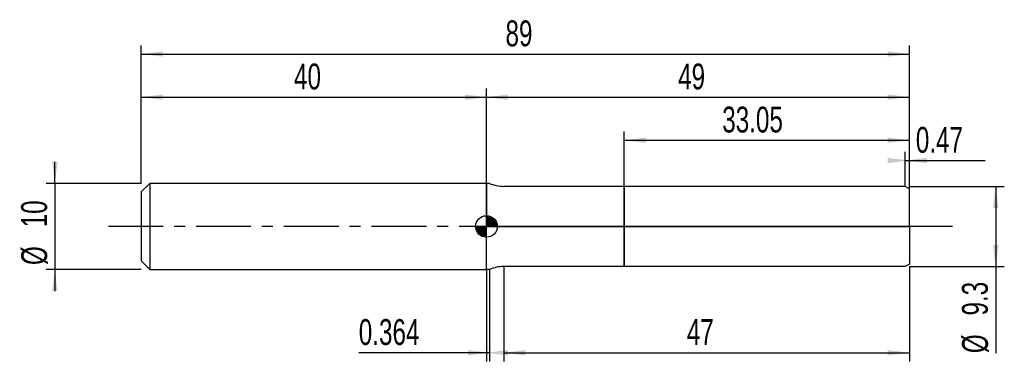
# Model space of a CAD drawing. Extents: x -14 to 100, y -16 to 24.
import ezdxf
from ezdxf.enums import TextEntityAlignment as Align

# ---------------------------------------------------------------- set-up
doc = ezdxf.new("R2010")
doc.units = 0
doc.linetypes.add('CENTER', pattern=[10.16, 6.35, -1.27, 1.27, -1.27])
doc.layers.get('0').update_dxf_attribs({"linetype": 'CONTINUOUS'})
for name, color, linetype in [('1', 4, 'CONTINUOUS'), ('2', 7, 'CONTINUOUS'), ('4', 2, 'CENTER'), ('CUT', 1, 'CONTINUOUS'), ('NOCUT', 7, 'CONTINUOUS'), ('SK1', 4, 'CONTINUOUS'), ('SK2', 7, 'CONTINUOUS'), ('SK4', 2, 'CENTER')]:
    doc.layers.add(name, color=color, linetype=linetype)
doc.dimstyles.new('SLDDIMSTYLE0', dxfattribs={"dimtxt": 3, "dimasz": 2.5, "dimexe": 0, "dimexo": 0.0625, "dimgap": 0.75, "dimtad": 1, "dimrnd": 1e-09, "dimzin": 12, "dimsah": 1, "dimcen": 0.09, "dimazin": 3, "dimtfac": 1, "dimtofl": 0, "dimtmove": 0, "dimatfit": 3})
doc.dimstyles.new('SLDDIMSTYLE1', dxfattribs={"dimtxt": 3, "dimasz": 2.5, "dimexe": 0, "dimexo": 0.0625, "dimgap": 0.75, "dimtad": 1, "dimrnd": 1e-09, "dimsah": 1, "dimcen": 0.09, "dimazin": 3, "dimtfac": 1, "dimtofl": 0, "dimtmove": 0, "dimatfit": 3})
doc.dimstyles.new('SLDDIMSTYLE2', dxfattribs={"dimtxt": 3, "dimasz": 2.5, "dimexe": 0, "dimexo": 0.0625, "dimgap": 0.75, "dimtad": 1, "dimrnd": 1e-09, "dimzin": 12, "dimsah": 1, "dimcen": 0.09, "dimazin": 3, "dimtfac": 1, "dimtmove": 0, "dimatfit": 3})

# ---------------------------------------------------------------- blocks, each defined once
blk = doc.blocks.new('_D')
at = {"layer": '2'}
for p, q in [((42, -4.65), (42, -15.65)), ((89, -4.65), (89, -15.65)), ((42, -14.65), (89, -14.65))]:
    blk.add_line(p, q, dxfattribs=at)
for points in [[(42, -14.65), (44.5, -14.96), (44.5, -14.34)], [(89, -14.65), (86.5, -14.34), (86.5, -14.96)]]:
    blk.add_solid(points, dxfattribs=at)
at = {"layer": '2', "width": 0.7}
blk.add_text('47', height=3, dxfattribs=at).set_placement((63.21, -14.65), align=Align.BOTTOM_LEFT)
blk = doc.blocks.new('_D_1')
at = {"layer": '2'}
for p, q in [((89, 4.65), (100, 4.65)), ((99, 4.65), (99, -4.65)), ((89, -4.65), (100, -4.65)), ((99, -4.65), (99, -14.7))]:
    blk.add_line(p, q, dxfattribs=at)
for points in [[(99, 4.65), (98.69, 2.15), (99.31, 2.15)], [(99, -4.65), (99.31, -2.15), (98.69, -2.15)]]:
    blk.add_solid(points, dxfattribs=at)
at = {"layer": '2', "width": 0.7}
for s, p in [('9.3', (98.99, -10.33)), ('%%c', (99, -14.7))]:
    blk.add_text(s, height=3, rotation=90, dxfattribs=at).set_placement(p, align=Align.BOTTOM_LEFT)
blk = doc.blocks.new('_D_2')
at = {"layer": '2'}
for p, q in [((40, -5), (40, -15.65)), ((40.36, -5), (40.36, -15.65)), ((40, -14.65), (25.21, -14.65)), ((40.36, -14.65), (40, -14.65))]:
    blk.add_line(p, q, dxfattribs=at)
for points in [[(40.36, -14.65), (37.86, -14.34), (37.86, -14.96)], [(40, -14.65), (42.5, -14.96), (42.5, -14.34)]]:
    blk.add_solid(points, dxfattribs=at)
at = {"layer": '2', "width": 0.7}
blk.add_text('0.364', height=3, dxfattribs=at).set_placement((25.21, -14.65), align=Align.BOTTOM_LEFT)
blk = doc.blocks.new('_D_3')
at = {"layer": '2'}
for p, q in [((55.95, 4.65), (55.95, 11)), ((89, 4.65), (89, 11)), ((55.95, 10), (89, 10))]:
    blk.add_line(p, q, dxfattribs=at)
for points in [[(55.95, 10), (58.45, 9.69), (58.45, 10.31)], [(89, 10), (86.5, 10.31), (86.5, 9.69)]]:
    blk.add_solid(points, dxfattribs=at)
at = {"layer": '2', "width": 0.7}
blk.add_text('33.05', height=3, dxfattribs=at).set_placement((67.32, 10), align=Align.BOTTOM_LEFT)
blk = doc.blocks.new('_D_4')
at = {"layer": '2'}
for p, q in [((88.53, 4.65), (88.53, 8.65)), ((89, 4.65), (89, 8.65)), ((88.53, 7.65), (89, 7.65)), ((89, 7.65), (97.78, 7.65))]:
    blk.add_line(p, q, dxfattribs=at)
for points in [[(89, 7.65), (86.5, 7.96), (86.5, 7.34)], [(88.53, 7.65), (91.03, 7.34), (91.03, 7.96)]]:
    blk.add_solid(points, dxfattribs=at)
at = {"layer": '2', "width": 0.7}
blk.add_text('0.47', height=3, dxfattribs=at).set_placement((89.75, 7.65), align=Align.BOTTOM_LEFT)
blk = doc.blocks.new('_D_5')
at = {"layer": 'SK2'}
for p, q in [((0, 5), (0, 21)), ((89, 5), (89, 21)), ((0, 20), (89, 20))]:
    blk.add_line(p, q, dxfattribs=at)
for points in [[(0, 20), (2.5, 19.69), (2.5, 20.31)], [(89, 20), (86.5, 20.31), (86.5, 19.69)]]:
    blk.add_solid(points, dxfattribs=at)
at = {"layer": 'SK2', "width": 0.7}
blk.add_text('89', height=3, dxfattribs=at).set_placement((42.21, 20), align=Align.BOTTOM_LEFT)
blk = doc.blocks.new('_D_6')
at = {"layer": 'SK2'}
for p, q in [((0, 5), (0, 16)), ((40, 5), (40, 16)), ((0, 15), (40, 15))]:
    blk.add_line(p, q, dxfattribs=at)
for points in [[(0, 15), (2.5, 14.69), (2.5, 15.31)], [(40, 15), (37.5, 15.31), (37.5, 14.69)]]:
    blk.add_solid(points, dxfattribs=at)
at = {"layer": 'SK2', "width": 0.7}
blk.add_text('40', height=3, rotation=360, dxfattribs=at).set_placement((17.71, 15), align=Align.BOTTOM_LEFT)
blk = doc.blocks.new('_D_7')
at = {"layer": 'SK2'}
for p, q in [((40, 0), (40, 16)), ((89, 0), (89, 16)), ((40, 15), (89, 15))]:
    blk.add_line(p, q, dxfattribs=at)
for points in [[(40, 15), (42.5, 14.69), (42.5, 15.31)], [(89, 15), (86.5, 15.31), (86.5, 14.69)]]:
    blk.add_solid(points, dxfattribs=at)
at = {"layer": 'SK2', "width": 0.7}
blk.add_text('49', height=3, dxfattribs=at).set_placement((62.21, 15), align=Align.BOTTOM_LEFT)
blk = doc.blocks.new('_D_8')
at = {"layer": 'SK2'}
for p, q in [((-10, 5), (-10, 7.5)), ((0, 5), (-11, 5)), ((-10, 5), (-10, -5)), ((0, -5), (-11, -5)), ((-10, -5), (-10, -7.5))]:
    blk.add_line(p, q, dxfattribs=at)
for points in [[(-10, 5), (-9.69, 7.5), (-10.31, 7.5)], [(-10, -5), (-10.31, -7.5), (-9.69, -7.5)]]:
    blk.add_solid(points, dxfattribs=at)
at = {"layer": 'SK2', "width": 0.7}
for s, p in [('10', (-10.01, -0.1)), ('%%c', (-10, -4.48))]:
    blk.add_text(s, height=3, rotation=90, dxfattribs=at).set_placement(p, align=Align.BOTTOM_LEFT)
blk = doc.blocks.new('*U11')
at = {"color": 0, "linetype": 'CONTINUOUS'}
for points in [[(0, 0), (0, 1.25), (0.24, 0)], [(0.24, 0), (0, 1.25), (0.24, 1.23)], [(0.24, 0), (0.24, 1.23), (0.48, 0)], [(0.48, 0), (0.24, 1.23), (0.48, 1.15)], [(0.48, 0), (0.48, 1.15), (0.69, 0)], [(0.69, 0), (0.48, 1.15), (0.69, 1.04)], [(0.69, 0), (0.69, 1.04), (0.88, 0)], [(0.88, 0), (0.69, 1.04), (0.88, 0.88)], [(0.88, 0), (0.88, 0.88), (1.04, 0)], [(1.04, 0), (0.88, 0.88), (1.04, 0.69)], [(1.04, 0), (1.04, 0.69), (1.15, 0)], [(1.15, 0), (1.04, 0.69), (1.15, 0.48)], [(1.15, 0), (1.15, 0.48), (1.23, 0)], [(1.23, 0), (1.15, 0.48), (1.23, 0.24)], [(1.23, 0), (1.23, 0.24), (1.25, 0)]]:
    blk.add_solid(points, dxfattribs=at)
blk = doc.blocks.new('*U12')
at = {"color": 0, "linetype": 'CONTINUOUS'}
for points in [[(-1.23, -0.22), (-1.25, 0), (-1.23, 0)], [(-1.23, -0.22), (-1.23, 0), (-1.17, -0.43)], [(-1.17, -0.43), (-1.23, 0), (-1.17, 0)], [(-1.17, -0.43), (-1.17, 0), (-1.08, -0.62)], [(-1.08, -0.62), (-1.17, 0), (-1.08, 0)], [(-1.08, -0.62), (-1.08, 0), (-0.96, -0.8)], [(-0.96, -0.8), (-1.08, 0), (-0.96, 0)], [(-0.96, -0.8), (-0.96, 0), (-0.8, -0.96)], [(-0.8, -0.96), (-0.96, 0), (-0.8, 0)], [(-0.8, -0.96), (-0.8, 0), (-0.62, -1.08)], [(-0.62, -1.08), (-0.8, 0), (-0.62, 0)], [(-0.62, -1.08), (-0.62, 0), (-0.43, -1.17)], [(-0.43, -1.17), (-0.62, 0), (-0.43, 0)], [(-0.43, -1.17), (-0.43, 0), (-0.22, -1.23)], [(-0.22, -1.23), (-0.43, 0), (-0.22, 0)], [(-0.22, -1.23), (-0.22, 0), (0, -1.25)], [(0, -1.25), (-0.22, 0), (0, 0)]]:
    blk.add_solid(points, dxfattribs=at)
blk = doc.blocks.new('SW_DOWELSYMBOL_0')
at = {"layer": 'SK1', "color": 0}
blk.add_circle((0, 0), 1.25, dxfattribs=at)
at = {"color": 0, "linetype": 'CONTINUOUS'}
for name in ['*U11', '*U12']:
    blk.add_blockref(name, (0, 0), dxfattribs=at)

msp = doc.modelspace()

# ---------------------------------------------------------------- linework, layer by layer
at = {"layer": '1'}
for p, q in [((40.364, 5), (40, 5)), ((40, 5), (40, 0)), ((55.95, 4.65), (42, 4.65)), ((88.53, 4.65), (55.95, 4.65)), ((55.95, 4.65), (55.95, 0)), ((55.95, 0), (55.95, 4.65)), ((89, 4.379), (88.53, 4.65)), ((89, 0), (89, 4.379)), ((40, -5), (40, 0)), ((55.95, -4.65), (55.95, 0)), ((55.95, 0), (55.95, -4.65)), ((89, 0), (89, -4.379)), ((89, -4.379), (88.53, -4.65)), ((40.364, -5), (40, -5)), ((55.95, -4.65), (42, -4.65)), ((88.53, -4.65), (55.95, -4.65))]:
    msp.add_line(p, q, dxfattribs=at)
for centre, start, end in [((42, 8.65), 245.85315, 270), ((42, -8.65), 90, 114.14685)]:
    msp.add_arc(centre, 4, start, end, dxfattribs=at)
at = {"layer": '4'}
msp.add_line((89, 0), (40, 0), dxfattribs=at)
at = {"layer": 'CUT'}
for p, q in [((88.53, 4.65), (55.95, 4.65)), ((55.95, 4.65), (55.95, 0)), ((89, 4.379), (88.53, 4.65)), ((89, 0), (89, 4.379)), ((55.95, 0), (89, 0))]:
    msp.add_line(p, q, dxfattribs=at)
at = {"layer": 'NOCUT'}
for p, q in [((40.364, 5), (40, 5)), ((40, 5), (40, 0)), ((55.95, 4.65), (42, 4.65)), ((55.95, 0), (55.95, 4.65)), ((40, 0), (55.95, 0))]:
    msp.add_line(p, q, dxfattribs=at)
msp.add_arc((42, 8.65), 4, 245.85315, 270, dxfattribs=at)
at = {"layer": 'SK1'}
for p, q in [((1, 5), (0, 4)), ((40, 5), (1, 5)), ((1, 5), (1, -5)), ((0, 4), (0, 0)), ((0, 0), (0, -4)), ((0, -4), (1, -5)), ((1, -5), (40, -5))]:
    msp.add_line(p, q, dxfattribs=at)
msp.add_circle((40, 0), 1.25, dxfattribs=at)
at = {"layer": 'SK4'}
msp.add_line((94, 0), (-5, 0), dxfattribs=at)

# ---------------------------------------------------------------- block references
at = {"layer": 'SK1'}
msp.add_blockref('SW_DOWELSYMBOL_0', (40, 0), dxfattribs=at)

# ---------------------------------------------------------------- texts
at = {"layer": 'SK2', "width": 0.7}
msp.add_text('AP1', height=0.05, dxfattribs=at).set_placement((40, -0.018), align=Align.BOTTOM_LEFT)

# ---------------------------------------------------------------- dimensions: what is measured, and where the dimension line sits
at = {"layer": '2'}
for base, p1, p2, dimstyle, picture, middle in [((89, 10), (55.95, 4.65), (89, 4.65), 'SLDDIMSTYLE0', '_D_3', (72.475, 10)), ((40, -14.65), (40.364, -5), (40, -5), 'SLDDIMSTYLE1', '_D_2', (30.364, -14.65)), ((89, -14.65), (42, -4.65), (89, -4.65), 'SLDDIMSTYLE0', '_D', (65.5, -14.65))]:
    dim = msp.add_linear_dim(base=base, p1=p1, p2=p2, dimstyle=dimstyle, dxfattribs=at)
    dim.commit()
    dim.dimension.update_dxf_attribs({"geometry": picture, "text_midpoint": middle, "dimtype": 160})
dim = msp.add_linear_dim(base=(89, 7.65), p1=(88.53, 4.65), p2=(89, 4.65), angle=0, dimstyle='SLDDIMSTYLE1', dxfattribs=at)
dim.commit()
dim.dimension.update_dxf_attribs({"geometry": '_D_4', "text_midpoint": (93.765, 7.65), "dimtype": 160})
dim = msp.add_linear_dim(base=(99, -4.65), p1=(89, 4.65), p2=(89, -4.65), angle=90, text='%%c<>', dimstyle='SLDDIMSTYLE0', dxfattribs=at)
dim.commit()
dim.dimension.update_dxf_attribs({"geometry": '_D_1', "text_midpoint": (99, -9.65), "dimtype": 160})
at = {"layer": 'SK2'}
for base, p1, p2, picture, middle in [((89, 20), (0, 5), (89, 5), '_D_5', (44.5, 20)), ((40, 15), (0, 5), (40, 5), '_D_6', (20, 15)), ((89, 15), (40, 0), (89, 0), '_D_7', (64.5, 15))]:
    dim = msp.add_linear_dim(base=base, p1=p1, p2=p2, dimstyle='SLDDIMSTYLE0', dxfattribs=at)
    dim.commit()
    dim.dimension.update_dxf_attribs({"geometry": picture, "text_midpoint": middle, "dimtype": 160})
dim = msp.add_linear_dim(base=(-10, -5), p1=(0, 5), p2=(0, -5), angle=90, text='%%c<>', dimstyle='SLDDIMSTYLE2', dxfattribs=at)
dim.commit()
dim.dimension.update_dxf_attribs({"geometry": '_D_8', "text_midpoint": (-10, 0), "dimtype": 160})

doc.saveas('drawing.dxf')
